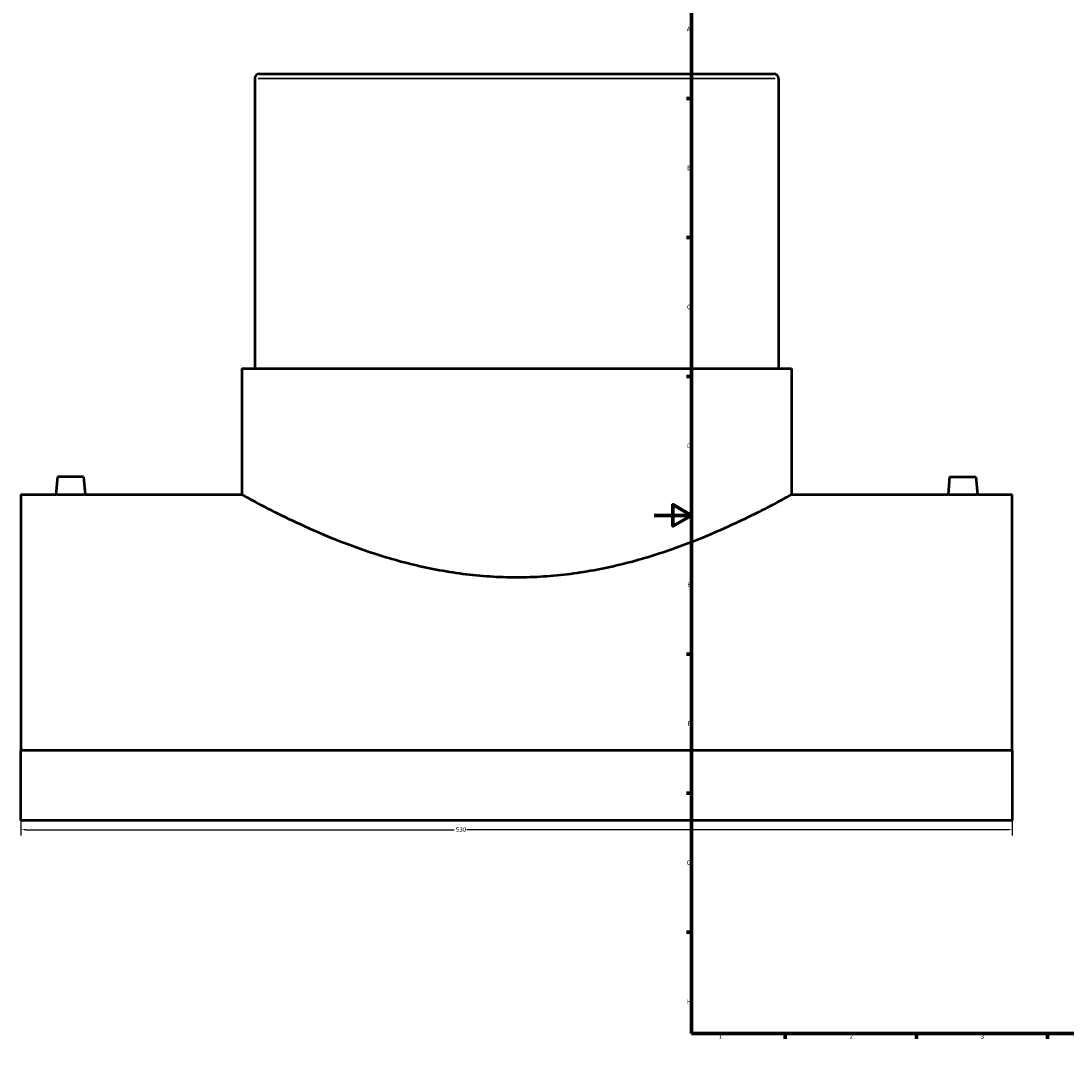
# Model space of a CAD drawing. Header units: millimetres. Extents: x -339 to 1545, y -390 to 1136.
# Tile 1 of 5: x -339 to 220, y 0 to 561. Entities that reach past the tile are written whole.
import ezdxf

# ---------------------------------------------------------------- set-up
doc = ezdxf.new("R2010")
doc.units = ezdxf.units.MM
for name, color, linetype, lineweight in [('Border (ANSI)', 7, 'Continuous', 70), ('Dimension (ANSI)', 7, 'Continuous', 25), ('Visible (ANSI)', 7, 'Continuous', 50), ('Visible Narrow (ANSI)', 7, 'Continuous', 35)]:
    doc.layers.add(name, color=color, linetype=linetype, lineweight=lineweight)
doc.styles.add('Note Text (ANSI)', font='tahoma.ttf')
doc.dimstyles.new('Default - mm (ANSI)', dxfattribs={"dimtxt": 2.4, "dimasz": 2.5, "dimexe": 3.175, "dimexo": 1.6002, "dimgap": 0.8, "dimtad": 0, "dimtoh": 1, "dimdec": 0, "dimrnd": 1e-08, "dimzin": 4, "dimdsep": 46, "dimtxsty": 'Note Text (ANSI)', "dimcen": 0.09, "dimdle": 10, "dimclrd": 256, "dimclre": 256, "dimclrt": 5, "dimadec": 1, "dimazin": 1, "dimtfac": 1.27, "dimtofl": 0, "dimtmove": 0, "dimatfit": 3, "dimfxl": 1, "dimtolj": 1, "dimtzin": 4, "dimlwd": -1, "dimlwe": -1, "dimarcsym": 0})

# ---------------------------------------------------------------- blocks, each defined once
blk = doc.blocks.new('Borders Default Border')
at = {"layer": 'Border (ANSI)'}
for p, q in [((70.08, 574), (70.08, 576.8)), ((140.17, 574), (140.17, 576.8)), ((210.25, 574), (210.25, 576.8)), ((280.33, 574), (280.33, 576.8)), ((350.42, 574), (350.42, 576.8)), ((490.58, 574), (490.58, 576.8)), ((560.67, 574), (560.67, 576.8)), ((630.75, 574), (630.75, 576.8)), ((700.83, 574), (700.83, 576.8)), ((770.92, 574), (770.92, 576.8)), ((20, 519.75), (17.2, 519.75)), ((821, 519.75), (823.8, 519.75)), ((20, 445.5), (17.2, 445.5)), ((821, 445.5), (823.8, 445.5)), ((20, 371.25), (17.2, 371.25)), ((821, 371.25), (823.8, 371.25)), ((20, 222.75), (17.2, 222.75)), ((821, 222.75), (823.8, 222.75)), ((20, 148.5), (17.2, 148.5)), ((821, 148.5), (823.8, 148.5)), ((20, 74.25), (17.2, 74.25)), ((821, 74.25), (823.8, 74.25)), ((70.08, 20), (70.08, 17.2)), ((140.17, 20), (140.17, 17.2)), ((210.25, 20), (210.25, 17.2)), ((280.33, 20), (280.33, 17.2)), ((350.42, 20), (350.42, 17.2)), ((490.58, 20), (490.58, 17.2)), ((560.67, 20), (560.67, 17.2)), ((630.75, 20), (630.75, 17.2)), ((700.83, 20), (700.83, 17.2)), ((770.92, 20), (770.92, 17.2))]:
    blk.add_line(p, q, dxfattribs=at)
at = {"layer": 'Border (ANSI)', "flags": 128}
for points in [[(420.5, 594), (420.5, 574), (414.73, 584), (426.27, 584), (420.5, 574)], [(20, 20), (20, 574), (821, 574), (821, 20), (20, 20)], [(0, 297), (20, 297), (10, 302.77), (10, 291.23), (20, 297)], [(841, 297), (821, 297), (831, 302.77), (831, 291.23), (821, 297)], [(420.5, 0), (420.5, 20), (414.73, 10), (426.27, 10), (420.5, 20)]]:
    blk.add_lwpolyline(points, dxfattribs=at)
at = {"layer": 'Border (ANSI)', "color": 5, "true_color": 0x0000ff, "char_height": 2.4, "attachment_point": 7, "style": 'Note Text (ANSI)'}
for s, insert in [('1', (34.5, 574.4)), ('2', (104.4, 574.4)), ('3', (174.46, 574.35)), ('4', (244.45, 574.4)), ('5', (314.67, 574.35)), ('6', (384.69, 574.35)), ('7', (454.8, 574.4)), ('8', (524.84, 574.35)), ('9', (594.92, 574.35)), ('10', (664.35, 574.35)), ('11', (734.43, 574.4)), ('12', (804.52, 574.4)), ('A', (17.38, 555.68)), ('A', (821.58, 555.68)), ('B', (17.67, 481.43)), ('B', (821.87, 481.43)), ('C', (17.51, 407.13)), ('C', (821.71, 407.13)), ('D', (17.52, 332.93)), ('D', (821.72, 332.93)), ('E', (17.71, 258.68)), ('E', (821.91, 258.68)), ('F', (17.78, 184.43)), ('F', (821.98, 184.43)), ('G', (17.4, 110.13)), ('G', (821.6, 110.13)), ('H', (17.53, 35.93)), ('H', (821.73, 35.93)), ('1', (34.5, 17.2)), ('2', (104.4, 17.2)), ('3', (174.46, 17.15)), ('4', (244.45, 17.2)), ('5', (314.67, 17.15)), ('6', (384.69, 17.15)), ('7', (454.8, 17.2)), ('8', (524.84, 17.15)), ('9', (594.92, 17.15)), ('10', (664.35, 17.15)), ('11', (734.43, 17.2)), ('12', (804.52, 17.2))]:
    blk.add_mtext(s, dxfattribs=dict(at, insert=insert))
blk = doc.blocks.new('*D6')
at = {"layer": 'Defpoints', "color": 0, "transparency": 16777216}
for p in [(-338.54, 171.3), (191.46, 171.3), (191.46, 128.99)]:
    blk.add_point(p, dxfattribs=at)
at = {"layer": 'Dimension (ANSI)', "transparency": 16777216}
for p, q in [((-338.54, 169.7), (-338.54, 125.82)), ((191.46, 169.7), (191.46, 125.82)), ((-336.04, 128.99), (-106.88, 128.99)), ((188.96, 128.99), (-100.21, 128.99))]:
    blk.add_line(p, q, dxfattribs=at)
for points in [[(-336.04, 129.41), (-336.04, 128.57), (-338.54, 128.99)], [(188.96, 129.41), (188.96, 128.57), (191.46, 128.99)]]:
    blk.add_solid(points, dxfattribs=at)
at = {"layer": 'Dimension (ANSI)', "color": 5, "transparency": 16777216, "insert": (-106.08, 130.24), "char_height": 2.4, "attachment_point": 1, "style": 'Note Text (ANSI)'}
blk.add_mtext('\\A1;530', dxfattribs=at)

msp = doc.modelspace()

# ---------------------------------------------------------------- linework, layer by layer
at = {"layer": 'Visible (ANSI)'}
for p, q in [((-213.54, 530.57), (-213.54, 375.57)), ((-211.04, 533.07), (63.96, 533.07)), ((66.46, 530.57), (66.46, 375.57)), ((-220.54, 375.57), (73.46, 375.57)), ((-220.54, 375.57), (-220.54, 308.07)), ((73.46, 375.57), (73.46, 308.07)), ((-319.04, 317.67), (-319.88, 308.07)), ((-305.04, 317.67), (-319.04, 317.67)), ((-305.04, 317.67), (-304.2, 308.07)), ((157.96, 317.67), (157.12, 308.07)), ((157.96, 317.67), (171.96, 317.67)), ((171.96, 317.67), (172.8, 308.07)), ((-338.54, 308.07), (-338.54, 171.3)), ((-338.54, 308.07), (-319.88, 308.07)), ((-304.2, 308.07), (-220.54, 308.07)), ((73.46, 308.07), (157.12, 308.07)), ((172.8, 308.07), (191.46, 308.07)), ((191.46, 171.3), (191.46, 308.07)), ((191.46, 171.3), (-338.54, 171.3)), ((-338.54, 133.96), (-338.54, 171.3)), ((191.46, 171.3), (191.46, 133.96)), ((191.46, 133.96), (-338.54, 133.96))]:
    msp.add_line(p, q, dxfattribs=at)
for centre, start, end in [((-211.04, 530.57), 90, 180), ((63.96, 530.57), 0, 90)]:
    msp.add_arc(centre, 2.5, start, end, dxfattribs=at)
for points, knots in [([(-304.2, 308.07), (-304.2, 308.07), (-304.4, 308.07), (-305.2, 308.04), (-305.8, 308.03), (-307.19, 308), (-308.07, 307.98), (-310.01, 307.96), (-311.06, 307.96), (-312.04, 307.96), (-313.03, 307.96), (-314.08, 307.96), (-316.01, 307.98), (-316.89, 308), (-318.28, 308.03), (-318.89, 308.04), (-319.68, 308.07), (-319.88, 308.07), (-319.88, 308.07)], [3.546331, 3.546331, 3.546331, 3.546331, 3.841815, 3.841815, 4.1373, 4.1373, 4.432871, 4.432871, 4.728442, 4.728442, 4.728442, 5.024013, 5.024013, 5.319584, 5.319584, 5.615068, 5.615068, 5.910552, 5.910552, 5.910552, 5.910552]), ([(73.46, 308.07), (73.46, 308.07), (72.53, 307.56), (68.71, 305.47), (65.81, 303.91), (58.24, 299.96), (53.56, 297.57), (42.84, 292.41), (36.8, 289.64), (23.98, 284.19), (16.72, 281.32), (0.88, 275.81), (-7.7, 273.17), (-25.71, 268.7), (-35.17, 266.86), (-49.54, 265.01), (-54.37, 264.54), (-64, 263.92), (-68.8, 263.76), (-78.29, 263.76), (-83.09, 263.92), (-92.71, 264.54), (-97.54, 265.01), (-111.92, 266.86), (-121.37, 268.7), (-139.39, 273.17), (-147.97, 275.81), (-163.8, 281.32), (-171.06, 284.19), (-183.88, 289.64), (-189.93, 292.41), (-200.65, 297.57), (-205.33, 299.96), (-212.9, 303.91), (-215.79, 305.47), (-219.62, 307.56), (-220.54, 308.07), (-220.54, 308.07)], [22.722302, 22.722302, 22.722302, 22.722302, 25.556412, 25.556412, 28.390522, 28.390522, 31.224632, 31.224632, 34.058742, 34.058742, 36.905208, 36.905208, 39.751673, 39.751673, 42.598139, 42.598139, 44.021372, 44.021372, 45.444605, 45.444605, 46.867838, 46.867838, 48.29107, 48.29107, 51.137536, 51.137536, 53.984002, 53.984002, 56.830467, 56.830467, 59.664577, 59.664577, 62.498687, 62.498687, 65.332797, 65.332797, 68.166907, 68.166907, 68.166907, 68.166907]), ([(172.8, 308.07), (172.8, 308.07), (172.6, 308.07), (171.8, 308.04), (171.2, 308.03), (169.81, 308), (168.93, 307.98), (166.99, 307.96), (165.94, 307.96), (163.97, 307.96), (162.92, 307.96), (160.99, 307.98), (160.11, 308), (158.72, 308.03), (158.11, 308.04), (157.32, 308.07), (157.12, 308.07), (157.12, 308.07)], [1.18211, 1.18211, 1.18211, 1.18211, 1.477595, 1.477595, 1.773079, 1.773079, 2.06865, 2.06865, 2.364221, 2.364221, 2.659792, 2.659792, 2.955363, 2.955363, 3.250847, 3.250847, 3.546331, 3.546331, 3.546331, 3.546331])]:
    msp.add_open_spline(points, degree=3, knots=knots, dxfattribs=at)
at = {"layer": 'Visible Narrow (ANSI)'}
msp.add_line((64.73, 530.57), (-211.82, 530.57), dxfattribs=at)

# ---------------------------------------------------------------- block references
msp.add_blockref('Borders Default Border', (0, 0))

# ---------------------------------------------------------------- dimensions: what is measured, and where the dimension line sits
at = {"layer": 'Dimension (ANSI)'}
dim = msp.add_linear_dim(base=(191.46, 128.99), p1=(-338.54, 171.3), p2=(191.46, 171.3), dimstyle='Default - mm (ANSI)', override={"dimgap": 0.8, "dimtoh": 0, "dimdec": 0, "dimtol": 0, "dimlim": 0, "dimtp": 0, "dimtm": 0, "dimtdec": 2, "dimatfit": 1}, dxfattribs=at)
dim.commit()
dim.dimension.update_dxf_attribs({"geometry": '*D6', "text_midpoint": (-103.54, 128.99), "dimtype": 160})

doc.saveas('drawing.dxf')
